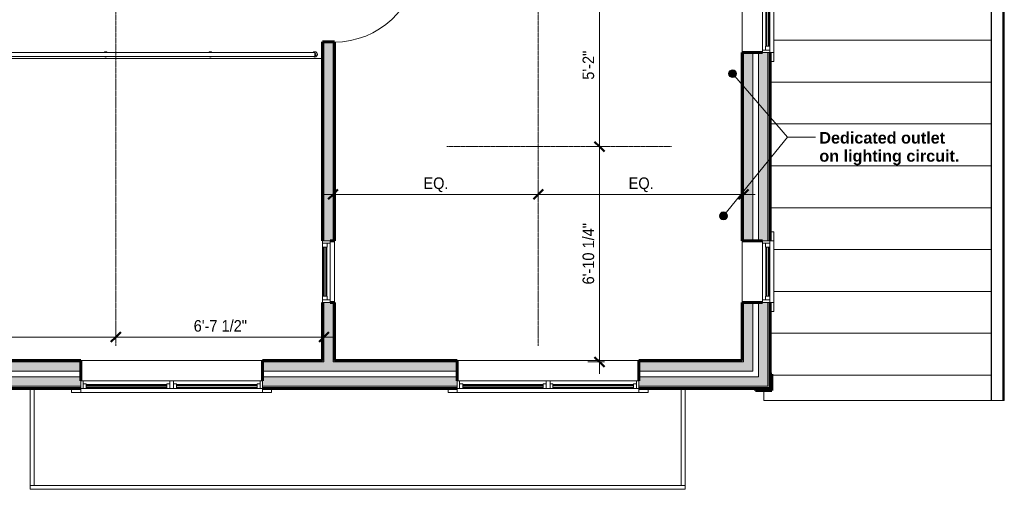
# Model space of a CAD drawing. Header units: inches. Extents: x -625 to 48, y -220 to 256.
# Tile 3 of 9: x -328 to 48, y -220 to -40. Entities that reach past the tile are written whole.
import ezdxf

# ---------------------------------------------------------------- set-up
doc = ezdxf.new("R2010")
doc.units = ezdxf.units.IN
doc.header["$MEASUREMENT"] = 0
doc.linetypes.add('3B Center Short', pattern=[0.59375, 0.375, -0.0625, 0.09375, -0.0625])
for name, color, linetype, lineweight in [('A-ANNO-DIMS', 1, 'Continuous', 9), ('A-ANNO-DIMS-48', 1, 'Continuous', 9), ('A-ANNO-TEXT', 2, 'Continuous', 9), ('A-DETL', 5, 'Continuous', 9), ('A-DOOR', 1, 'Continuous', 18), ('A-FLOR-HRAL', 1, 'Continuous', 9), ('A-FLOR-OTLN', 6, 'Continuous', 18), ('A-GLAZ', 6, 'Continuous', 18), ('A-GLAZ-GLAS', 6, 'Continuous', 40), ('A-ROOF', 4, 'Continuous', 18), ('A-ROOF-OTLN', 4, 'Continuous', 9), ('A-ROOF-PATT', 8, 'Continuous', 60), ('A-WALL', 2, 'Continuous', 18), ('A-WALL-PATT', 2, 'Continuous', 60), ('I-WALL', 2, 'Continuous', 18)]:
    doc.layers.add(name, color=color, linetype=linetype, lineweight=lineweight)
doc.styles.add('Arial', font='arial.ttf', dxfattribs={"height": 4.425898})
doc.styles.add('Arial_1', font='arial.ttf', dxfattribs={"width": 0.9, "height": 4.425898})
doc.dimstyles.new('Linear_-_3_32__Arial_Utility_Plans', dxfattribs={"dimscale": 12, "dimtxt": 4.5, "dimasz": 0.3125, "dimexe": 0.375, "dimexo": 0.375, "dimgap": 0.0625, "dimtad": 1, "dimrnd": 0.25, "dimzin": 3, "dimdsep": 46, "dimlunit": 4, "dimtxsty": 'Arial_1', "dimblk1": 'OBLIQUE', "dimblk2": 'OBLIQUE', "dimsah": 1, "dimcen": 0.09, "dimdle": 0.375, "dimazin": 0, "dimtfac": 1, "dimtix": 1, "dimtmove": 0, "dimatfit": 3, "dimfxl": 1, "dimtvp": 1, "dimfrac": 2, "dimtolj": 1, "dimtzin": 0, "dimarcsym": 2})
pattern_1 = [(135, (0, 0), (-4.006467, -4.006467), [])]
pattern_2 = [(0, (0, 0), (15.36, 3.84), [0.634, -10.886, 0.634, -10.886, -61.44]), (0, (0, 0), (15.36, 3.84), [-23.04, 0.634, -22.406, 0.634, -10.886, -26.88]), (0, (0, 0), (15.36, 3.84), [-57.6, 0.634, -7.046, 0.634, -18.566]), (120, (5.76, 1.92), (-11.005538, 11.38215), [0.634, -10.886, 0.634, -10.886, -61.44]), (120, (5.76, 1.92), (-11.005538, 11.38215), [-23.04, 0.634, -22.406, 0.634, -10.886, -26.88]), (120, (5.76, 1.92), (-11.005538, 11.38215), [-57.6, 0.634, -7.046, 0.634, -18.566]), (240, (7.68, 9.6), (-4.354462, -15.22215), [0.634, -10.886, 0.634, -10.886, -61.44]), (240, (7.68, 9.6), (-4.354462, -15.22215), [-23.04, 0.634, -22.406, 0.634, -10.886, -26.88]), (240, (7.68, 9.6), (-4.354462, -15.22215), [-57.6, 0.634, -7.046, 0.634, -18.566])]

# ---------------------------------------------------------------- blocks, each defined once
blk = doc.blocks.new('Single Panel Flush Wood - 2880HC-1002420-Second Floor Utility Plan')
at = {"layer": 'A-DOOR', "lineweight": 30}
for p, q in [((14, -2.25), (14, -34.25)), ((16, -2.25), (14, -2.25)), ((16, -2.25), (16, -34.25)), ((16, -34.25), (14, -34.25))]:
    blk.add_line(p, q, dxfattribs=at)
at = {"layer": 'A-DOOR', "lineweight": 9}
blk.add_arc((16, -2.25), 32.07, 180, 266.4241, dxfattribs=at)
blk = doc.blocks.new('Single Casement - 2050CS-1928333-Second Floor Utility Plan')
at = {"layer": 'A-GLAZ'}
for p, q in [((-11.75, 6.81), (-15.25, 6.81)), ((-15.25, 6.81), (-15.25, 5.31)), ((-11.75, 5.31), (-11.75, 6.81)), ((-11.75, 6.81), (11.75, 6.81)), ((11.75, 5.31), (-11.75, 5.31)), ((-11.75, 5.31), (-11.75, 2.44)), ((-10.83, 2.44), (-10.83, 5.31)), ((-10.83, 5.31), (-9.38, 5.31)), ((-9.38, 5.31), (-9.38, 3.6)), ((9.37, 5.31), (-0.73, 5.31)), ((10.83, 5.31), (9.37, 5.31)), ((9.37, 5.31), (9.37, 3.6)), ((9.37, 3.6), (9.37, 5.31)), ((10.83, 5.31), (10.83, 2.44)), ((15.25, 6.81), (11.75, 6.81)), ((11.75, 6.81), (11.75, 5.31)), ((11.75, 2.44), (11.75, 5.31)), ((15.25, 5.31), (15.25, 6.81)), ((-11.75, 2.44), (11.75, 2.44)), ((-9.38, 3.6), (-10.83, 3.6)), ((9.37, 3.6), (10.83, 3.6))]:
    blk.add_line(p, q, dxfattribs=at)
at = {"layer": 'A-GLAZ-GLAS'}
for p, q in [((9.37, 5), (-9.38, 5)), ((9.37, 4), (-9.38, 4))]:
    blk.add_line(p, q, dxfattribs=at)
blk = doc.blocks.new('Double Casement - _2_211510CS-2775949-Second Floor Utility Plan')
at = {"layer": 'A-GLAZ'}
for p, q in [((-34.75, 6.81), (-38.25, 6.81)), ((-38.25, 6.81), (-38.25, 5.31)), ((-34.75, 5.31), (-34.75, 6.81)), ((-34.75, 6.81), (34.75, 6.81)), ((34.75, 5.31), (-34.75, 5.31)), ((-34.75, 5.31), (-34.75, 2.44)), ((-33.83, 2.44), (-33.83, 5.31)), ((-33.83, 5.31), (-32.68, 5.31)), ((-32.68, 5.31), (-32.68, 3.59)), ((-1.86, 5.31), (-0.73, 5.31)), ((-1.86, 3.59), (-1.86, 5.31)), ((-0.73, 5.31), (-0.73, 2.44)), ((0.73, 5.31), (0.73, 2.44)), ((1.86, 5.31), (0.73, 5.31)), ((1.86, 3.59), (1.86, 5.31)), ((33.83, 5.31), (32.68, 5.31)), ((32.68, 5.31), (32.68, 3.59)), ((33.83, 5.31), (33.83, 2.44)), ((38.25, 6.81), (34.75, 6.81)), ((34.75, 6.81), (34.75, 5.31)), ((34.75, 2.44), (34.75, 5.31)), ((38.25, 5.31), (38.25, 6.81)), ((-34.75, 2.44), (34.75, 2.44)), ((-32.68, 3.59), (-33.83, 3.59)), ((-0.73, 3.59), (-1.86, 3.59)), ((0.73, 3.59), (1.86, 3.59)), ((32.68, 3.59), (33.83, 3.59))]:
    blk.add_line(p, q, dxfattribs=at)
at = {"layer": 'A-GLAZ-GLAS'}
for p, q in [((-1.86, 5), (-32.68, 5)), ((-1.86, 3.99), (-32.68, 3.99)), ((1.86, 4.93), (32.68, 4.93)), ((1.86, 4.05), (32.68, 4.05))]:
    blk.add_line(p, q, dxfattribs=at)
blk = doc.blocks.new('Single Casement - 2050CS-2036498-Second Floor Utility Plan')
at = {"layer": 'A-GLAZ'}
for p, q in [((11.75, 2.25), (-11.75, 2.25)), ((-11.75, 2.25), (-11.75, -0.62)), ((-10.83, -0.62), (-10.83, 2.25)), ((-10.83, 2.25), (-9.38, 2.25)), ((-9.38, 0.54), (-10.83, 0.54)), ((-9.38, 2.25), (-9.38, 0.54)), ((9.37, 2.25), (-0.73, 2.25)), ((10.83, 2.25), (9.37, 2.25)), ((9.37, 2.25), (9.37, 0.54)), ((9.37, 0.54), (10.83, 0.54)), ((9.37, 0.54), (9.37, 2.25)), ((10.83, 2.25), (10.83, -0.62)), ((11.75, -0.62), (11.75, 2.25)), ((-11.75, -0.62), (11.75, -0.62))]:
    blk.add_line(p, q, dxfattribs=at)
at = {"layer": 'A-GLAZ-GLAS'}
for p, q in [((9.37, 1.94), (-9.38, 1.94)), ((9.37, 0.94), (-9.38, 0.94))]:
    blk.add_line(p, q, dxfattribs=at)
blk = doc.blocks.new('Railing - Post-Round-Core Mounting-V5-Second Floor Utility Plan')
at = {"layer": 'A-FLOR-HRAL'}
for radius, start, end in [(0.999976, 0, 180), (0.501495, 90, 178.01719008), (0.141713, 9.92324709, 170.07675291), (0.501495, 1.98280992, 45), (0.999976, 180, 220.25388961), (0.999976, 319.7520567, 360)]:
    blk.add_arc((0, -0.015625), radius, start, end, dxfattribs=at)
blk = doc.blocks.new('Railing - Post-Round-Core Mounting-V6-Second Floor Utility Plan')
at = {"layer": 'A-FLOR-HRAL'}
for radius, start, end in [(0.999976, 139.7520567, 180), (0.999976, 0, 40.25360207), (0.999976, 180, 360), (0.501495, 180, 225), (0.141713, 180, 0), (0.501495, 272.17470154, 0)]:
    blk.add_arc((0, -0.015625), radius, start, end, dxfattribs=at)
blk = doc.blocks.new('Railing - Post-Round-Core Mounting-V4-Second Floor Utility Plan')
at = {"layer": 'A-FLOR-HRAL'}
for start, end in [(139.7520567, 180), (0, 40.2479433), (180, 220.2479433), (319.7520567, 360)]:
    blk.add_arc((0, -0.015625), 0.999976, start, end, dxfattribs=at)
blk = doc.blocks.new('Railing - Railing-894671-Second Floor Utility Plan')
at = {"layer": 'A-FLOR-HRAL'}
for p, q in [((-215.54, -52.67), (-415.54, -52.67)), ((-415.54, -54.17), (-415.54, -52.67)), ((-215.54, -52.67), (-215.54, -54.17)), ((-415.54, -54.17), (-215.54, -54.17))]:
    blk.add_line(p, q, dxfattribs=at)
at = {"extrusion": (0, 0, -1), "zscale": -1, "rotation": 270}
for name, p in [('Railing - Post-Round-Core Mounting-V5-Second Floor Utility Plan', (415.54, -53.42)), ('Railing - Post-Round-Core Mounting-V4-Second Floor Utility Plan', (375.54, -53.42)), ('Railing - Post-Round-Core Mounting-V4-Second Floor Utility Plan', (335.54, -53.42)), ('Railing - Post-Round-Core Mounting-V4-Second Floor Utility Plan', (295.54, -53.42)), ('Railing - Post-Round-Core Mounting-V4-Second Floor Utility Plan', (255.54, -53.42)), ('Railing - Post-Round-Core Mounting-V6-Second Floor Utility Plan', (215.54, -53.42))]:
    blk.add_blockref(name, p, dxfattribs=at)
blk = doc.blocks.new('DIMBLOCK1-Second Floor Utility Plan')
at = {"layer": 'A-ANNO-DIMS-48', "transparency": 16777216}
for p, q in [((-208.54, -108.76), (-208.54, -102.41)), ((-130.04, -108.76), (-130.04, -102.41)), ((-213.04, -106.91), (-130.04, -106.91)), ((-208.54, -106.91), (-208.54, -108.76)), ((-130.04, -106.91), (-130.04, -108.76))]:
    blk.add_line(p, q, dxfattribs=at)
at = {"layer": 'A-ANNO-DIMS-48', "lineweight": 50, "transparency": 16777216}
for p, q in [((-208.54, -106.91), (-206.66, -105.03)), ((-130.04, -106.91), (-128.16, -105.03)), ((-208.54, -106.91), (-210.41, -108.78)), ((-130.04, -106.91), (-131.91, -108.78))]:
    blk.add_line(p, q, dxfattribs=at)
at = {"layer": 'A-ANNO-DIMS-48', "color": 0, "transparency": 16777216, "insert": (-173.99, -100.42), "char_height": 4.426, "width": 11.2985, "attachment_point": 1, "line_spacing_factor": 0.938532, "style": 'Arial_1'}
blk.add_mtext('EQ.', dxfattribs=at)
blk = doc.blocks.new('_Oblique')
at = {"color": 0, "linetype": 'ByBlock', "lineweight": -2}
blk.add_line((-0.5, -0.5), (0.5, 0.5), dxfattribs=at)
blk = doc.blocks.new('DIMBLOCK2-Second Floor Utility Plan')
at = {"layer": 'A-ANNO-DIMS-48', "transparency": 16777216}
for p, q in [((-130.04, -108.76), (-130.04, -102.41)), ((-51.54, -108.76), (-51.54, -102.41)), ((-130.04, -106.91), (-47.04, -106.91)), ((-130.04, -106.91), (-130.04, -108.76)), ((-51.54, -106.91), (-51.54, -108.76))]:
    blk.add_line(p, q, dxfattribs=at)
at = {"layer": 'A-ANNO-DIMS-48', "lineweight": 50, "transparency": 16777216}
for p, q in [((-130.04, -106.91), (-128.16, -105.03)), ((-51.54, -106.91), (-49.66, -105.03)), ((-130.04, -106.91), (-131.91, -108.78)), ((-51.54, -106.91), (-53.41, -108.78))]:
    blk.add_line(p, q, dxfattribs=at)
at = {"layer": 'A-ANNO-DIMS-48', "color": 0, "transparency": 16777216, "insert": (-95.49, -100.42), "char_height": 4.426, "width": 11.2985, "attachment_point": 1, "line_spacing_factor": 0.938532, "style": 'Arial_1'}
blk.add_mtext('EQ.', dxfattribs=at)
blk = doc.blocks.new('DIMBLOCK19-Second Floor Utility Plan')
at = {"layer": 'A-ANNO-DIMS-48', "transparency": 16777216}
for p, q in [((-104.78, -88.67), (-111.12, -88.67)), ((-106.62, -175.42), (-106.62, -88.67)), ((-106.62, -88.67), (-104.78, -88.67)), ((-104.78, -170.92), (-111.12, -170.92)), ((-106.62, -170.92), (-104.78, -170.92))]:
    blk.add_line(p, q, dxfattribs=at)
at = {"layer": 'A-ANNO-DIMS-48', "lineweight": 50, "transparency": 16777216}
for p, q in [((-106.62, -88.67), (-108.5, -86.79)), ((-106.62, -88.67), (-104.75, -90.54)), ((-106.62, -170.92), (-108.5, -169.04)), ((-106.62, -170.92), (-104.75, -172.79))]:
    blk.add_line(p, q, dxfattribs=at)
at = {"layer": 'A-ANNO-DIMS-48', "color": 0, "transparency": 16777216, "insert": (-113.11, -141.32), "char_height": 4.426, "width": 27.6646, "attachment_point": 1, "rotation": 90, "line_spacing_factor": 0.938532, "style": 'Arial_1'}
blk.add_mtext('6\'-10 1/4"', dxfattribs=at)
blk = doc.blocks.new('DIMBLOCK20-Second Floor Utility Plan')
at = {"layer": 'A-ANNO-DIMS-48', "lineweight": 50, "transparency": 16777216}
for p, q in [((-106.62, -26.67), (-108.5, -24.79)), ((-106.62, -26.67), (-104.75, -28.54)), ((-106.62, -88.67), (-108.5, -86.79)), ((-106.62, -88.67), (-104.75, -90.54))]:
    blk.add_line(p, q, dxfattribs=at)
at = {"layer": 'A-ANNO-DIMS-48', "transparency": 16777216}
for p, q in [((-104.78, -26.67), (-111.12, -26.67)), ((-106.62, -88.67), (-106.62, -26.67)), ((-106.62, -26.67), (-104.78, -26.67)), ((-104.78, -88.67), (-111.12, -88.67)), ((-106.62, -88.67), (-104.78, -88.67))]:
    blk.add_line(p, q, dxfattribs=at)
at = {"layer": 'A-ANNO-DIMS-48', "color": 0, "transparency": 16777216, "insert": (-113.11, -63.1), "char_height": 4.426, "width": 13.0431, "attachment_point": 1, "rotation": 90, "line_spacing_factor": 0.938532, "style": 'Arial_1'}
blk.add_mtext('5\'-2"', dxfattribs=at)
blk = doc.blocks.new('DIMBLOCK22-Second Floor Utility Plan')
at = {"layer": 'A-ANNO-DIMS-48', "transparency": 16777216}
for p, q in [((-415.04, -163.27), (-415.04, -156.92)), ((-291.66, -163.27), (-291.66, -156.92)), ((-419.54, -161.42), (-291.66, -161.42)), ((-415.04, -161.42), (-415.04, -163.27)), ((-291.66, -161.42), (-291.66, -163.27))]:
    blk.add_line(p, q, dxfattribs=at)
at = {"layer": 'A-ANNO-DIMS-48', "lineweight": 50, "transparency": 16777216}
for p, q in [((-415.04, -161.42), (-416.91, -163.3)), ((-415.04, -161.42), (-413.16, -159.55)), ((-291.66, -161.42), (-293.53, -163.3)), ((-291.66, -161.42), (-289.78, -159.55))]:
    blk.add_line(p, q, dxfattribs=at)
at = {"layer": 'A-ANNO-DIMS-48', "color": 0, "transparency": 16777216, "insert": (-364.88, -154.93), "char_height": 4.426, "width": 27.6646, "attachment_point": 1, "line_spacing_factor": 0.938532, "style": 'Arial_1'}
blk.add_mtext('10\'-3 1/2"', dxfattribs=at)
blk = doc.blocks.new('DIMBLOCK23-Second Floor Utility Plan')
at = {"layer": 'A-ANNO-DIMS-48', "transparency": 16777216}
for p, q in [((-291.66, -163.27), (-291.66, -156.92)), ((-212.04, -163.27), (-212.04, -156.92)), ((-291.66, -161.42), (-207.54, -161.42)), ((-291.66, -161.42), (-291.66, -163.27)), ((-212.04, -161.42), (-212.04, -163.27))]:
    blk.add_line(p, q, dxfattribs=at)
at = {"layer": 'A-ANNO-DIMS-48', "lineweight": 50, "transparency": 16777216}
for p, q in [((-291.66, -161.42), (-293.53, -163.3)), ((-291.66, -161.42), (-289.78, -159.55)), ((-212.04, -161.42), (-213.91, -163.3)), ((-212.04, -161.42), (-210.16, -159.55))]:
    blk.add_line(p, q, dxfattribs=at)
at = {"layer": 'A-ANNO-DIMS-48', "color": 0, "transparency": 16777216, "insert": (-261.85, -154.93), "char_height": 4.426, "width": 24.0092, "attachment_point": 1, "line_spacing_factor": 0.938532, "style": 'Arial_1'}
blk.add_mtext('6\'-7 1/2"', dxfattribs=at)

msp = doc.modelspace()

# ---------------------------------------------------------------- hatches: boundary and pattern name
at = {"layer": 'A-ANNO-TEXT'}
h = msp.add_hatch(color=7, dxfattribs=at)
edge = h.paths.add_edge_path(flags=0)
edge.add_arc((-55.736, -60.767), 1.5, 0, 360)
h = msp.add_hatch(color=7, dxfattribs=at)
edge = h.paths.add_edge_path(flags=0)
edge.add_arc((-59.197, -115.134), 1.5, 0, 360)
at = {"layer": 'A-ROOF-PATT', "lineweight": 9}
h = msp.add_hatch(dxfattribs=at)
h.set_pattern_fill('FP_9', color=256, style=0, pattern_type=2)
h.set_pattern_definition([(180, (0.167, 0), (-2e-15, -16), [])])
h.paths.add_polyline_path([(13.52, -185.668), (43.214, -185.668), (43.214, 17.332), (-17.411, 17.332), (-17.411, 17.082), (-16.661, 17.082), (-16.661, 14.582), (-17.411, 14.582), (-17.411, 1.082), (-16.661, 1.082), (-16.661, -1.418), (-17.411, -1.418), (-17.411, -11.293), (-16.661, -11.293), (-16.661, -13.793), (-19.161, -13.793), (-19.161, -13.043), (-29.036, -13.043), (-29.036, -13.793), (-31.536, -13.793), (-31.536, -13.043), (-38.911, -13.043), (-38.911, -13.793), (-41.411, -13.793), (-41.411, -25.668), (-39.911, -25.668), (-39.911, -56.168), (-41.411, -56.168), (-41.411, -121.168), (-39.911, -121.168), (-39.911, -151.668), (-41.411, -151.668), (-41.411, -175.543), (-40.661, -175.543), (-40.661, -181.793), (-43.786, -181.793), (-43.786, -185.668), (-40.661, -185.668)], flags=0)
at = {"layer": 'A-WALL-PATT', "lineweight": 9}
h = msp.add_hatch(dxfattribs=at)
h.set_pattern_fill('FP_2', color=256, style=0, pattern_type=2)
h.set_pattern_definition(pattern_2)
h.paths.add_polyline_path([(-212.036, -170.418), (-212.036, -148.168), (-212.536, -148.168), (-212.536, -170.418)], flags=0)
h.paths.add_polyline_path([(-212.536, -124.668), (-212.036, -124.668), (-212.036, -48.668), (-212.536, -48.668), (-212.536, -109.118)], flags=0)
h.paths.add_polyline_path([(-212.536, -16.668), (-212.036, -16.668), (-212.036, -6.918), (-212.536, -6.918)], flags=0)
at = {"layer": 'A-WALL-PATT'}
h = msp.add_hatch(color=256, dxfattribs=at)
h.paths.add_polyline_path([(-212.036, -170.918), (-208.536, -170.918), (-208.536, -148.168), (-212.036, -148.168), (-212.036, -170.418)], flags=0)
h.paths.add_polyline_path([(-210.286, -124.668), (-208.536, -124.668), (-208.536, -48.668), (-212.036, -48.668), (-212.036, -124.668)], flags=0)
h.paths.add_polyline_path([(-212.036, -16.668), (-208.536, -16.668), (-208.536, -6.418), (-212.036, -6.418), (-212.036, -6.918)], flags=0)
at = {"layer": 'A-WALL-PATT', "lineweight": 9}
h = msp.add_hatch(dxfattribs=at)
h.set_pattern_fill('FP_2', color=256, style=0, pattern_type=2)
h.set_pattern_definition(pattern_2)
h.paths.add_polyline_path([(-208.036, -170.418), (-208.036, -148.168), (-208.536, -148.168), (-208.536, -170.418)], flags=0)
h.paths.add_polyline_path([(-208.036, -124.668), (-208.036, -48.668), (-208.536, -48.668), (-208.536, -124.668)], flags=0)
h.paths.add_polyline_path([(-208.536, -16.668), (-208.036, -16.668), (-208.036, -6.918), (-208.536, -6.918)], flags=0)
h = msp.add_hatch(dxfattribs=at)
h.set_pattern_fill('FP_2', color=256, style=0, pattern_type=2)
h.set_pattern_definition(pattern_2)
h.paths.add_polyline_path([(-51.536, -170.918), (-51.536, -148.168), (-52.036, -148.168), (-52.036, -170.918)], flags=0)
h.paths.add_polyline_path([(-52.036, -124.668), (-51.536, -124.668), (-51.536, -52.668), (-52.036, -52.668), (-52.036, -109.118)], flags=0)
h.paths.add_polyline_path([(-51.536, -29.168), (-51.536, -6.918), (-52.036, -6.918), (-52.036, -29.168)], flags=0)
at = {"layer": 'A-WALL-PATT'}
h = msp.add_hatch(color=256, dxfattribs=at)
h.paths.add_polyline_path([(-51.536, -174.418), (-48.036, -174.418), (-48.036, -148.168), (-51.536, -148.168), (-51.536, -170.918)], flags=0)
h.paths.add_polyline_path([(-51.536, -124.668), (-48.036, -124.668), (-48.036, -52.668), (-51.536, -52.668), (-51.536, -109.118)], flags=0)
h.paths.add_polyline_path([(-48.036, -29.168), (-48.036, -6.418), (-51.536, -6.418), (-51.536, -29.168)], flags=0)
h = msp.add_hatch(color=256, dxfattribs=at)
h.paths.add_polyline_path([(-42.286, -180.168), (-42.286, -148.168), (-45.786, -148.168), (-45.786, -180.168)], flags=0)
h.paths.add_polyline_path([(-42.286, -124.668), (-42.286, -52.668), (-45.786, -52.668), (-45.786, -124.668), (-44.286, -124.668)], flags=0)
h.paths.add_polyline_path([(-44.286, -29.168), (-42.286, -29.168), (-42.286, -6.418), (-45.786, -6.418), (-45.786, -29.168)], flags=0)
at = {"layer": 'A-WALL-PATT', "lineweight": 9}
h = msp.add_hatch(dxfattribs=at)
h.set_pattern_fill('FP_1', color=256, style=0, pattern_type=2)
h.set_pattern_definition(pattern_1)
h.paths.add_polyline_path([(-41.786, -181.043), (-41.411, -181.043), (-41.411, -148.168), (-41.786, -148.168), (-41.786, -180.668)], flags=0)
h.paths.add_polyline_path([(-41.411, -124.668), (-41.411, -52.668), (-41.786, -52.668), (-41.786, -124.668)], flags=0)
h.paths.add_polyline_path([(-41.786, -29.168), (-41.411, -29.168), (-41.411, -6.418), (-41.786, -6.418), (-41.786, -23.452)], flags=0)
at = {"layer": 'A-WALL-PATT'}
h = msp.add_hatch(color=256, dxfattribs=at)
h.paths.add_polyline_path([(-51.536, -174.418), (-51.536, -170.918), (-91.537, -170.918), (-91.537, -174.418), (-52.036, -174.418)], flags=0)
h.paths.add_polyline_path([(-479.108, -174.418), (-449.036, -174.418), (-449.036, -170.918), (-513.036, -170.918), (-513.036, -174.418), (-496.702, -174.418)], flags=0)
h.paths.add_polyline_path([(-305.036, -174.418), (-305.036, -170.918), (-379.536, -170.918), (-379.536, -174.418), (-338.357, -174.418)], flags=0)
h.paths.add_polyline_path([(-161.037, -174.418), (-161.037, -170.918), (-235.536, -170.918), (-235.536, -174.418), (-197.606, -174.418)], flags=0)
at = {"layer": 'A-WALL-PATT', "lineweight": 9}
h = msp.add_hatch(dxfattribs=at)
h.set_pattern_fill('FP_2', color=256, style=0, pattern_type=2)
h.set_pattern_definition(pattern_2)
h.paths.add_polyline_path([(-56.856, -170.918), (-52.036, -170.918), (-52.036, -170.418), (-91.537, -170.418), (-91.537, -170.918)], flags=0)
h.paths.add_polyline_path([(-379.536, -170.918), (-305.036, -170.918), (-305.036, -170.418), (-379.536, -170.418)], flags=0)
h.paths.add_polyline_path([(-235.536, -170.918), (-212.036, -170.918), (-212.036, -170.418), (-235.536, -170.418)], flags=0)
h.paths.add_polyline_path([(-161.037, -170.918), (-161.037, -170.418), (-208.536, -170.418), (-208.536, -170.918), (-197.606, -170.918)], flags=0)
h.paths.add_polyline_path([(-498.536, -170.918), (-461.036, -170.918), (-461.036, -170.418), (-498.536, -170.418)], flags=0)
h.paths.add_polyline_path([(-502.536, -170.918), (-502.536, -170.418), (-512.536, -170.418), (-512.536, -170.918)], flags=0)
h.paths.add_polyline_path([(-449.036, -170.918), (-449.036, -170.418), (-457.536, -170.418), (-457.536, -170.918)], flags=0)
at = {"layer": 'A-WALL-PATT'}
h = msp.add_hatch(color=256, dxfattribs=at)
h.paths.add_polyline_path([(-512.536, -180.168), (-449.036, -180.168), (-449.036, -176.668), (-518.786, -176.668), (-518.786, -180.168)], flags=0)
h.paths.add_polyline_path([(-161.037, -180.168), (-161.037, -176.668), (-235.536, -176.668), (-235.536, -180.168), (-197.606, -180.168)], flags=0)
h.paths.add_polyline_path([(-45.786, -180.168), (-45.786, -176.668), (-91.537, -176.668), (-91.537, -180.168), (-52.036, -180.168)], flags=0)
h.paths.add_polyline_path([(-305.036, -180.168), (-305.036, -176.668), (-379.536, -176.668), (-379.536, -180.168), (-338.357, -180.168)], flags=0)
at = {"layer": 'A-WALL-PATT', "lineweight": 9}
h = msp.add_hatch(dxfattribs=at)
h.set_pattern_fill('FP_3', color=256, style=0, pattern_type=2)
h.set_pattern_definition([(45, (0, 0), (-4.00647, 4.00647), []), (135, (0, 0), (-4.00647, -4.00647), [])])
h.paths.add_polyline_path([(-46.911, -181.793), (-40.661, -181.793), (-40.661, -175.543), (-41.411, -175.543), (-41.411, -181.043), (-46.911, -181.043)], flags=0)
h = msp.add_hatch(dxfattribs=at)
h.set_pattern_fill('FP_1', color=256, style=0, pattern_type=2)
h.set_pattern_definition(pattern_1)
h.paths.add_polyline_path([(-161.037, -181.043), (-161.037, -180.668), (-235.536, -180.668), (-235.536, -181.043), (-197.606, -181.043)], flags=0)
h.paths.add_polyline_path([(-41.786, -181.043), (-41.786, -180.668), (-91.537, -180.668), (-91.537, -181.043), (-52.036, -181.043)], flags=0)
h.paths.add_polyline_path([(-512.536, -181.043), (-449.036, -181.043), (-449.036, -180.668), (-522.786, -180.668), (-522.786, -181.043)], flags=0)
h.paths.add_polyline_path([(-305.036, -181.043), (-305.036, -180.668), (-379.536, -180.668), (-379.536, -181.043), (-338.357, -181.043)], flags=0)

# ---------------------------------------------------------------- linework, layer by layer
at = {"layer": 'A-ANNO-TEXT', "color": 7}
for p, q in [((-55.736, -60.767), (-34.689, -85.037)), ((-59.197, -115.134), (-34.689, -85.037)), ((-34.689, -85.037), (-24.037, -85.037)), ((-34.689, -85.037), (-24.037, -85.037))]:
    msp.add_line(p, q, dxfattribs=at)
for centre in [(-55.736, -60.767), (-59.197, -115.134)]:
    msp.add_circle(centre, 1.5, dxfattribs=at)
at = {"layer": 'A-DETL', "linetype": '3B Center Short'}
for p, q in [((-291.66, -15.519), (-291.66, -164.803)), ((-130.036, -15.519), (-130.036, -164.803)), ((-165.036, -88.668), (-79.036, -88.668))]:
    msp.add_line(p, q, dxfattribs=at)
at = {"layer": 'A-FLOR-OTLN'}
msp.add_line((-457.036, -54.95), (-212.536, -54.95), dxfattribs=at)
at = {"layer": 'A-ROOF'}
for p, q in [((43.214, -185.668), (43.214, 17.332)), ((-43.786, -181.793), (-43.786, -185.668)), ((-43.786, -185.668), (43.214, -185.668))]:
    msp.add_line(p, q, dxfattribs=at)
at = {"layer": 'A-ROOF-OTLN'}
for p, q in [((43.339, 17.332), (43.339, -185.668)), ((47.589, 17.332), (47.589, -185.668)), ((47.714, 17.332), (47.714, -185.668)), ((48.214, 17.332), (48.214, -185.668)), ((-324.349, -181.043), (-324.349, -219.577)), ((-322.849, -218.077), (-322.849, -181.043)), ((-75.349, -181.043), (-75.349, -218.077)), ((-73.849, -219.577), (-73.849, -181.043)), ((48.214, -185.668), (43.214, -185.668)), ((-73.849, -218.077), (-324.349, -218.077)), ((-324.349, -219.577), (-73.849, -219.577))]:
    msp.add_line(p, q, dxfattribs=at)
at = {"layer": 'A-WALL'}
for p, q in [((-52.036, -52.668), (-52.036, -29.168)), ((-51.536, -52.668), (-51.536, -124.668)), ((-48.036, -52.668), (-48.036, -124.668)), ((-45.786, -52.668), (-45.786, -124.668)), ((-42.286, -52.668), (-42.286, -124.668)), ((-41.786, -52.668), (-41.786, -124.668)), ((-52.036, -148.168), (-52.036, -124.668)), ((-51.536, -148.168), (-51.536, -170.918)), ((-48.036, -148.168), (-48.036, -174.418)), ((-45.786, -148.168), (-45.786, -176.668)), ((-42.286, -148.168), (-42.286, -180.168)), ((-41.786, -148.168), (-41.786, -180.668)), ((-305.036, -170.918), (-379.536, -170.918)), ((-305.036, -170.418), (-235.536, -170.418)), ((-212.036, -170.918), (-235.536, -170.918)), ((-161.037, -170.918), (-208.536, -170.918)), ((-161.037, -170.418), (-91.537, -170.418)), ((-51.536, -170.918), (-91.537, -170.918)), ((-305.036, -174.418), (-379.536, -174.418)), ((-305.036, -176.668), (-379.536, -176.668)), ((-161.037, -174.418), (-235.536, -174.418)), ((-161.037, -176.668), (-235.536, -176.668)), ((-48.036, -174.418), (-91.537, -174.418)), ((-45.786, -176.668), (-91.537, -176.668)), ((-305.036, -180.168), (-379.536, -180.168)), ((-305.036, -180.668), (-379.536, -180.668)), ((-161.037, -180.168), (-235.536, -180.168)), ((-161.037, -180.668), (-235.536, -180.668)), ((-42.286, -180.168), (-91.537, -180.168)), ((-41.786, -180.668), (-91.537, -180.668))]:
    msp.add_line(p, q, dxfattribs=at)
at = {"layer": 'A-WALL', "lineweight": 60}
for p, q in [((-44.286, -52.668), (-52.036, -52.668)), ((-52.036, -52.668), (-52.036, -124.668)), ((-41.411, -124.668), (-41.411, -52.668)), ((-52.036, -124.668), (-44.286, -124.668)), ((-44.286, -148.168), (-52.036, -148.168)), ((-52.036, -148.168), (-52.036, -170.418)), ((-41.411, -148.168), (-41.411, -181.043)), ((-305.036, -170.418), (-379.536, -170.418)), ((-305.036, -178.168), (-305.036, -170.418)), ((-212.536, -170.418), (-235.536, -170.418)), ((-235.536, -170.418), (-235.536, -178.168)), ((-161.037, -170.418), (-208.036, -170.418)), ((-161.037, -178.168), (-161.037, -170.418)), ((-52.036, -170.418), (-91.537, -170.418)), ((-91.537, -170.418), (-91.537, -178.168)), ((-40.661, -175.543), (-41.411, -175.543)), ((-40.661, -181.793), (-40.661, -175.543)), ((-379.536, -181.043), (-305.036, -181.043)), ((-235.536, -181.043), (-161.037, -181.043)), ((-41.411, -181.043), (-91.537, -181.043)), ((-46.911, -181.043), (-46.911, -181.793)), ((-46.911, -181.793), (-40.661, -181.793))]:
    msp.add_line(p, q, dxfattribs=at)
at = {"layer": 'I-WALL', "lineweight": 60}
for p, q in [((-212.536, -48.668), (-212.536, -124.668)), ((-208.036, -48.668), (-212.536, -48.668)), ((-208.036, -124.668), (-208.036, -48.668)), ((-209.661, -124.668), (-208.036, -124.668)), ((-212.536, -148.168), (-212.536, -170.418)), ((-208.036, -148.168), (-209.661, -148.168)), ((-208.036, -170.418), (-208.036, -148.168))]:
    msp.add_line(p, q, dxfattribs=at)
at = {"layer": 'I-WALL'}
for p, q in [((-212.036, -48.668), (-212.036, -124.668)), ((-208.536, -124.668), (-208.536, -48.668)), ((-208.036, -124.668), (-208.036, -148.168)), ((-212.036, -148.168), (-212.036, -170.918)), ((-208.536, -170.918), (-208.536, -148.168))]:
    msp.add_line(p, q, dxfattribs=at)

# ---------------------------------------------------------------- block references
at = {"layer": 'A-DOOR', "rotation": 89.99999999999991}
msp.add_blockref('Single Panel Flush Wood - 2880HC-1002420-Second Floor Utility Plan', (-210.286, -32.668), dxfattribs=at)
at = {"layer": 'A-FLOR-HRAL'}
msp.add_blockref('Railing - Railing-894671-Second Floor Utility Plan', (0, 0), dxfattribs=at)
at = {"layer": 'A-GLAZ'}
for name, p, rotation in [('Single Casement - 2050CS-1928333-Second Floor Utility Plan', (-46.724, -40.918), 269.9999999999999), ('Single Casement - 2050CS-1928333-Second Floor Utility Plan', (-46.724, -136.418), 269.9999999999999), ('Single Casement - 2050CS-2036498-Second Floor Utility Plan', (-210.286, -136.418), 89.99999999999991), ('Double Casement - _2_211510CS-2775949-Second Floor Utility Plan', (-270.286, -175.73), 180), ('Double Casement - _2_211510CS-2775949-Second Floor Utility Plan', (-126.287, -175.73), 180)]:
    msp.add_blockref(name, p, dxfattribs=dict(at, rotation=rotation))

# ---------------------------------------------------------------- texts
at = {"layer": 'A-ANNO-TEXT', "color": 7, "insert": (-22.537, -83.068), "char_height": 4.4259, "width": 62.154, "attachment_point": 1, "line_spacing_factor": 0.938532, "style": 'Arial'}
msp.add_mtext('\\fArial|b1|i0|c0|p34|;Dedicated outlet\\fArial|b0|i0|c0|p34|;\\P\\fArial|b1|i0|c0|p34|;on lighting circuit.', dxfattribs=at)

# ---------------------------------------------------------------- dimensions: what is measured, and where the dimension line sits
at = {"layer": 'A-ANNO-DIMS'}
for base, p1, p2, override, picture, middle in [((-106.624, -26.668), (-109.275, -88.668), (-109.275, -26.668), {"dimpost": '<>', "dimfxl": 61.999972}, 'DIMBLOCK20-Second Floor Utility Plan', (-109.633, -57.668)), ((-106.624, -88.668), (-109.275, -170.918), (-109.275, -88.668), {"dimpost": '<>', "dimfxl": 82.25}, 'DIMBLOCK19-Second Floor Utility Plan', (-109.662, -129.793))]:
    dim = msp.add_linear_dim(base=base, p1=p1, p2=p2, angle=90, dimstyle='Linear_-_3_32__Arial_Utility_Plans', override=override, dxfattribs=at)
    dim.commit()
    dim.dimension.update_dxf_attribs({"geometry": picture, "text_midpoint": middle})
for base, p1, p2, picture, middle in [((-130.036, -106.91), (-208.536, -104.258), (-130.036, -104.258), 'DIMBLOCK1-Second Floor Utility Plan', (-169.286, -103.735)), ((-51.536, -106.91), (-130.036, -104.258), (-51.536, -104.258), 'DIMBLOCK2-Second Floor Utility Plan', (-90.786, -103.735))]:
    dim = msp.add_linear_dim(base=base, p1=p1, p2=p2, text='EQ.', dimstyle='Linear_-_3_32__Arial_Utility_Plans', override={"dimpost": '<>', "dimfxl": 78.5}, dxfattribs=at)
    dim.commit()
    dim.dimension.update_dxf_attribs({"geometry": picture, "text_midpoint": middle})
for base, p1, p2, override, picture, middle in [((-291.66, -161.42), (-415.039, -158.769), (-291.66, -158.769), {"dimpost": '<>', "dimfxl": 123.378911}, 'DIMBLOCK22-Second Floor Utility Plan', (-353.349, -158.381)), ((-212.036, -161.42), (-291.66, -158.769), (-212.036, -158.769), {"dimpost": '<>', "dimfxl": 79.623562}, 'DIMBLOCK23-Second Floor Utility Plan', (-251.848, -158.382))]:
    dim = msp.add_linear_dim(base=base, p1=p1, p2=p2, dimstyle='Linear_-_3_32__Arial_Utility_Plans', override=override, dxfattribs=at)
    dim.commit()
    dim.dimension.update_dxf_attribs({"geometry": picture, "text_midpoint": middle})

doc.saveas('drawing.dxf')
